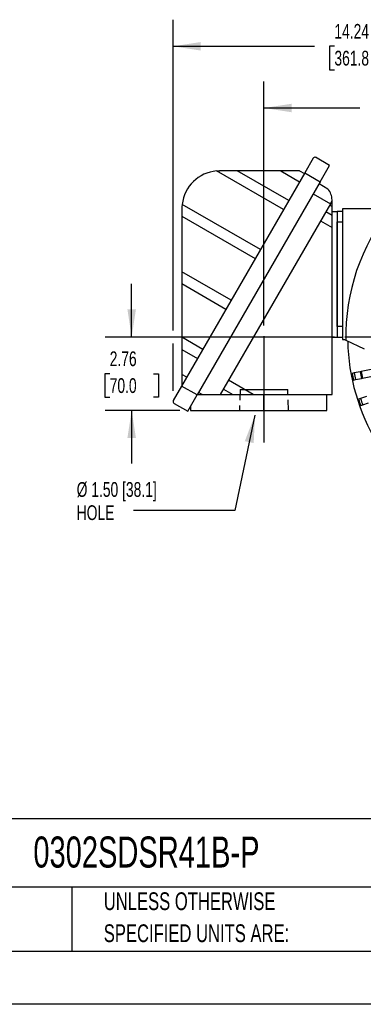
# Model space of a CAD drawing. Header units: inches. Extents: x 0 to 88, y 0 to 68.
# Tile 8 of 19: x 49.6 to 62.5, y 0 to 37. Entities that reach past the tile are written whole.
import ezdxf

# ---------------------------------------------------------------- set-up
doc = ezdxf.new("R2010")
doc.units = ezdxf.units.IN
doc.header["$LTSCALE"] = 8
doc.header["$MEASUREMENT"] = 0
doc.linetypes.add('CENTERX2', pattern=[0.8, 0.5, -0.1, 0.1, -0.1])
doc.linetypes.add('HIDDEN', pattern=[0.075, 0.05, -0.025])
doc.layers.add('CENTER', color=40, linetype='CENTERX2')
doc.layers.add('HIDDEN', color=102, linetype='HIDDEN')
doc.layers.add('DIMENSIONS', color=140, linetype='Continuous', lineweight=25)
doc.layers.add('TEXT', color=140, linetype='Continuous', lineweight=25)
doc.styles.add('SLDTEXTSTYLE0', font='TXT', dxfattribs={"width": 0.7})
doc.dimstyles.new('SLDDIMSTYLE2', dxfattribs={"dimtxt": 0.555556, "dimasz": 1.04, "dimexe": 0, "dimexo": 0.0625, "dimgap": 0.138889, "dimtad": 0, "dimtih": 1, "dimtoh": 1, "dimrnd": 1e-09, "dimzin": 12, "dimdsep": 46, "dimtxsty": 'SLDTEXTSTYLE0', "dimsah": 1, "dimcen": 0.09, "dimadec": 0, "dimazin": 3, "dimtfac": 1, "dimtofl": 0, "dimtmove": 0, "dimatfit": 3, "dimfxl": 0, "dimfrac": 2, "dimtolj": 1, "dimtzin": 12, "dimarcsym": 0})
doc.dimstyles.new('SLDDIMSTYLE3', dxfattribs={"dimtxt": 0.555556, "dimasz": 1.04, "dimexe": 0, "dimexo": 0.0625, "dimgap": 0.138889, "dimtad": 0, "dimtih": 1, "dimtoh": 1, "dimrnd": 1e-09, "dimzin": 12, "dimdsep": 46, "dimtxsty": 'SLDTEXTSTYLE0', "dimsah": 1, "dimcen": 0.09, "dimadec": 0, "dimazin": 3, "dimtfac": 1, "dimtmove": 0, "dimatfit": 0, "dimfxl": 0, "dimfrac": 2, "dimtolj": 1, "dimtzin": 12, "dimarcsym": 0})
doc.dimstyles.new('SLDDIMSTYLE4', dxfattribs={"dimtxt": 0.18, "dimasz": 1.04, "dimexe": 0, "dimexo": 0.0625, "dimgap": 0, "dimtad": 0, "dimtih": 1, "dimtoh": 1, "dimdec": 0, "dimrnd": 1e-09, "dimzin": 0, "dimdsep": 46, "dimtxsty": 'Standard', "dimsah": 1, "dimcen": 0.09, "dimadec": 0, "dimazin": 0, "dimtfac": 1.04, "dimtdec": 0, "dimtofl": 0, "dimtmove": 0, "dimatfit": 3, "dimfxl": 0, "dimfrac": 2, "dimtolj": 1, "dimtzin": 0, "dimarcsym": 0})

# ---------------------------------------------------------------- blocks, each defined once
blk = doc.blocks.new('SW_NOTE_0_2')
at = {"layer": 'TEXT', "color": 0, "linetype": 'CENTERX2', "lineweight": 18, "char_height": 0.66667, "attachment_point": 1, "style": 'SLDTEXTSTYLE0'}
for s, insert in [('UNLESS OTHERWISE', (0, 0.859)), ('SPECIFIED UNITS ARE:', (0, -0.344))]:
    blk.add_mtext(s, dxfattribs=dict(at, insert=insert))
blk = doc.blocks.new('_D_13')
at = {"layer": 'DIMENSIONS'}
for p, q in [((53.838, 25.082), (53.838, 27.082)), ((61.455, 25.082), (52.838, 25.082)), ((53.013, 23.703), (52.826, 23.703)), ((52.826, 23.703), (52.826, 22.819)), ((54.664, 23.703), (54.85, 23.703)), ((54.85, 23.703), (54.85, 22.819)), ((52.826, 22.819), (53.013, 22.819)), ((54.85, 22.819), (54.664, 22.819)), ((55.653, 22.326), (52.838, 22.326)), ((53.838, 22.326), (53.838, 20.326))]:
    blk.add_line(p, q, dxfattribs=at)
for points in [[(53.838, 25.082), (53.998, 26.122), (53.678, 26.122)], [(53.838, 22.326), (53.678, 21.286), (53.998, 21.286)]]:
    blk.add_solid(points, dxfattribs=at)
at = {"layer": 'DIMENSIONS', "char_height": 0.5556, "attachment_point": 1, "style": 'SLDTEXTSTYLE0'}
for s, insert in [('2.76', (53.013, 24.543)), ('70.0', (53.013, 23.535))]:
    blk.add_mtext(s, dxfattribs=dict(at, insert=insert))
blk = doc.blocks.new('_D_22')
at = {"layer": 'DIMENSIONS'}
for p, q in [((58.809, 25.513), (58.809, 34.691)), ((69.636, 33.263), (69.636, 34.691)), ((58.809, 33.691), (62.413, 33.691)), ((63.166, 33.689), (62.979, 33.689)), ((62.979, 33.689), (62.979, 32.806)), ((65.279, 33.689), (65.466, 33.689)), ((65.466, 33.689), (65.466, 32.806)), ((69.636, 33.691), (66.032, 33.691)), ((62.979, 32.806), (63.166, 32.806)), ((65.466, 32.806), (65.279, 32.806))]:
    blk.add_line(p, q, dxfattribs=at)
for points in [[(58.809, 33.691), (59.849, 33.531), (59.849, 33.851)], [(69.636, 33.691), (68.596, 33.851), (68.596, 33.531)]]:
    blk.add_solid(points, dxfattribs=at)
at = {"layer": 'DIMENSIONS', "char_height": 0.5556, "attachment_point": 1, "style": 'SLDTEXTSTYLE0'}
for s, insert in [('10.83', (63.166, 34.53)), ('275.0', (63.166, 33.522))]:
    blk.add_mtext(s, dxfattribs=dict(at, insert=insert))
blk = doc.blocks.new('_D_23')
at = {"layer": 'DIMENSIONS'}
for p, q in [((55.393, 25.322), (55.393, 37.01)), ((69.636, 33.263), (69.636, 37.01)), ((55.393, 36.01), (60.705, 36.01)), ((61.457, 36.009), (61.271, 36.009)), ((61.271, 36.009), (61.271, 35.125)), ((63.571, 36.009), (63.758, 36.009)), ((63.758, 36.009), (63.758, 35.125)), ((69.636, 36.01), (64.324, 36.01)), ((61.271, 35.125), (61.457, 35.125)), ((63.758, 35.125), (63.571, 35.125)), ((55.393, 23.057), (55.393, 24.842))]:
    blk.add_line(p, q, dxfattribs=at)
for points in [[(55.393, 36.01), (56.433, 35.85), (56.433, 36.17)], [(69.636, 36.01), (68.596, 36.17), (68.596, 35.85)]]:
    blk.add_solid(points, dxfattribs=at)
at = {"layer": 'DIMENSIONS', "char_height": 0.5556, "attachment_point": 1, "style": 'SLDTEXTSTYLE0'}
for s, insert in [('14.24', (61.457, 36.85)), ('361.8', (61.457, 35.842))]:
    blk.add_mtext(s, dxfattribs=dict(at, insert=insert))
blk = doc.blocks.new('SW_NOTE_0_8')
at = {"layer": 'TEXT', "color": 0, "linetype": 'CENTERX2', "lineweight": 18, "attachment_point": 1, "style": 'SLDTEXTSTYLE0'}
for s, insert, char_height in [('Ø 1.50 [38.1]', (-2.132, 1.072), 0.55556), ('HOLE', (-2.132, 0.201), 0.5556)]:
    blk.add_mtext(s, dxfattribs=dict(at, insert=insert, char_height=char_height))
blk = doc.blocks.new('SW_CENTERMARKSYMBOL_1')
at = {"layer": 'CENTER', "color": 0}
for p, q in [((0, 0.2), (0, 7.781)), ((-0.2, 0), (-7.781, 0)), ((0, 0), (-0.1, 0)), ((0, 0), (0, 0.1)), ((0, 0), (0, -0.1)), ((0, 0), (0.1, 0)), ((0.2, 0), (7.781, 0)), ((0, -0.2), (0, -7.781))]:
    blk.add_line(p, q, dxfattribs=at)

msp = doc.modelspace()

# ---------------------------------------------------------------- linework, layer by layer
for p, q in [((61.2767, 31.5309), (60.7472, 31.8366)), ((60.6591, 31.7998), (60.3427, 31.2518)), ((60.9223, 30.9172), (61.2767, 31.5309)), ((60.3427, 31.2518), (55.7167, 23.2394)), ((57.0295, 31.3242), (57.1442, 31.3289)), ((59.5458, 29.8715), (57.0295, 31.3242)), ((57.8085, 31.3289), (57.1442, 31.3289)), ((59.7425, 30.2123), (57.8085, 31.3289)), ((59.4376, 31.3289), (57.8085, 31.3289)), ((59.4376, 31.3289), (60.1498, 30.9177)), ((60.1463, 31.3289), (59.4376, 31.3289)), ((60.1463, 31.3289), (60.327, 31.2246)), ((60.3427, 31.2518), (60.9223, 30.9172)), ((60.9223, 30.9172), (56.2963, 22.9047)), ((61.2151, 30.6458), (60.878, 30.8405)), ((60.6615, 30.4654), (61.3093, 30.0914)), ((58.679, 28.3702), (55.7357, 30.0696)), ((61.3093, 30.0914), (57.1669, 22.9165)), ((61.2798, 30.0403), (61.3681, 29.9893)), ((61.3093, 30.0914), (61.3681, 30.1932)), ((61.3681, 30.1932), (61.3681, 30.2344)), ((61.3681, 29.9893), (61.3681, 30.1932)), ((61.3681, 29.6462), (61.3681, 29.9893)), ((55.7269, 29.9116), (55.7269, 29.6203)), ((55.7269, 29.6203), (58.4823, 28.0294)), ((55.7269, 29.6203), (55.7269, 27.53)), ((61.3681, 29.6462), (61.1312, 29.7829)), ((61.3681, 29.8063), (61.5649, 29.8063)), ((61.3681, 29.2007), (61.3681, 29.6462)), ((61.7618, 29.8063), (61.5649, 29.8063)), ((61.5649, 29.8063), (61.5649, 25.0819)), ((61.7618, 29.9047), (61.7618, 24.9834)), ((63.5617, 29.9047), (61.7618, 29.9047)), ((60.9383, 29.4488), (61.3681, 29.2007)), ((61.5649, 25.4756), (61.5649, 29.4126)), ((61.5649, 29.4126), (61.7618, 29.4126)), ((61.3681, 22.9165), (61.3681, 29.2007)), ((55.7269, 27.53), (55.7269, 27.0756)), ((57.5772, 26.4618), (55.7269, 27.53)), ((57.3804, 26.121), (55.7269, 27.0756)), ((55.7269, 27.0756), (55.7269, 25.074)), ((61.7618, 25.4756), (61.5649, 25.4756)), ((56.5137, 24.6197), (55.7269, 25.074)), ((55.7269, 25.074), (55.7269, 24.6196)), ((61.3681, 25.0819), (61.5649, 25.0819)), ((61.5649, 25.0819), (61.7618, 25.0819)), ((61.7618, 24.9834), (61.8405, 24.9834)), ((61.8405, 24.9834), (61.8808, 24.9647)), ((61.8808, 24.9647), (62.5703, 24.6431)), ((55.7269, 24.6196), (56.3169, 24.2789)), ((55.7269, 24.6196), (55.7269, 23.679)), ((62.1981, 23.7329), (62.1208, 23.7175)), ((62.4298, 23.779), (62.1981, 23.7329)), ((62.4616, 23.7853), (62.4298, 23.779)), ((63.3953, 23.971), (62.4616, 23.7853)), ((62.5116, 23.5343), (63.4452, 23.72)), ((55.9096, 23.5735), (55.7269, 23.679)), ((55.7269, 23.679), (55.7269, 23.2699)), ((58.4095, 22.9165), (57.4775, 23.4546)), ((62.1708, 23.4665), (62.248, 23.4819)), ((62.248, 23.4819), (62.4797, 23.528)), ((62.4797, 23.528), (62.5116, 23.5343)), ((55.7167, 23.2394), (55.4032, 22.6963)), ((56.2963, 22.9047), (55.7167, 23.2394)), ((55.7325, 23.2667), (55.7269, 23.2699)), ((56.4925, 22.9165), (56.3505, 22.9985)), ((57.2847, 23.1205), (57.638, 22.9165)), ((55.432, 22.5887), (55.9434, 22.2934)), ((55.9434, 22.2934), (56.2963, 22.9047)), ((56.3031, 22.9165), (56.4925, 22.9165)), ((56.4925, 22.9165), (57.1669, 22.9165)), ((57.1669, 22.9165), (57.638, 22.9165)), ((57.638, 22.9165), (58.4095, 22.9165)), ((58.4095, 22.9165), (61.3681, 22.9165)), ((58.809, 22.326), (58.809, 22.9165)), ((61.1712, 22.326), (61.1712, 22.9165)), ((62.4378, 22.7736), (62.3632, 22.7483)), ((62.6615, 22.8495), (62.4378, 22.7736)), ((62.52, 22.5313), (62.7438, 22.6072)), ((56.0531, 22.4834), (56.0531, 22.326)), ((56.0531, 22.326), (58.809, 22.326)), ((58.809, 22.326), (61.1712, 22.326)), ((62.4455, 22.506), (62.52, 22.5313))]:
    msp.add_line(p, q)
at = {"color": 7, "linetype": 'Continuous'}
msp.add_line((88.0008, 0.0008), (0.0008, 0.0008), dxfattribs=at)
at = {"flags": 128}
msp.add_lwpolyline([(55.7357, 30.0696), (55.7291, 29.9908), (55.7269, 29.9116)], dxfattribs=at)
for centre, radius, start, end in [((60.7272, 31.7604), 0.0787, 75.30235, 150), ((57.1442, 29.9116), 1.4173, 94.64083, 173.59898), ((60.7381, 30.2344), 0.6299, 0, 40.78002), ((69.6358, 25.0819), 7.7559, 141.5503, 180.86581), ((69.6358, 25.0819), 7.6811, 181.15137, 211.17698), ((69.6358, 25.0819), 7.6378, 190.2901, 192.2099), ((69.6358, 25.0819), 7.5591, 190.2801, 192.2199), ((69.6358, 25.0819), 7.3228, 190.24881, 192.25119), ((69.6358, 25.0819), 7.2904, 190.24435, 192.25565), ((55.4713, 22.6569), 0.0787, 150, 240), ((69.6358, 25.0819), 7.6378, 197.7901, 199.7099), ((69.6358, 25.0819), 7.5591, 197.7801, 199.7199)]:
    msp.add_arc(centre, radius, start, end)
at = {"layer": 'CENTER'}
msp.add_line((58.809, 25.1134), (58.809, 20.326), dxfattribs=at)
at = {"layer": 'HIDDEN'}
for p, q in [((57.9117, 23.1134), (57.8871, 22.326)), ((59.7309, 22.326), (59.7063, 23.1134))]:
    msp.add_line(p, q, dxfattribs=at)
at = {"layer": 'HIDDEN', "linetype": 'CENTERX2'}
msp.add_line((57.9117, 23.1134), (59.7063, 23.1134), dxfattribs=at)
at = {"layer": 'TEXT'}
for p, q in [((86, 6.9689), (2, 6.9689)), ((86, 4.4), (2, 4.4)), ((51.5843, 4.4), (51.5843, 2)), ((2, 2), (86, 2))]:
    msp.add_line(p, q, dxfattribs=at)

# ---------------------------------------------------------------- block references
at = {"layer": 'CENTER'}
msp.add_blockref('SW_CENTERMARKSYMBOL_1', (69.6358, 25.0819), dxfattribs=at)
at = {"layer": 'TEXT', "linetype": 'CENTERX2', "lineweight": 18}
for name, p in [('SW_NOTE_0_8', (53.9044, 18.5576)), ('SW_NOTE_0_2', (52.7899, 3.3498))]:
    msp.add_blockref(name, p, dxfattribs=at)

# ---------------------------------------------------------------- texts
at = {"layer": 'TEXT', "linetype": 'CENTERX2', "lineweight": 18, "insert": (50.1442, 6.3081), "char_height": 1.166667, "attachment_point": 1, "style": 'SLDTEXTSTYLE0'}
msp.add_mtext('0302SDSR41B-P', dxfattribs=at)

# ---------------------------------------------------------------- dimensions: what is measured, and where the dimension line sits
at = {"layer": 'DIMENSIONS'}
for base, p2, picture, middle in [((55.3926, 36.0101), (55.3926, 22.6569), '_D_23', (62.5142, 36.0101)), ((58.809, 33.6906), (58.809, 25.1134), '_D_22', (64.2224, 33.6906))]:
    dim = msp.add_linear_dim(base=base, p1=(69.6358, 32.863), p2=p2, dimstyle='SLDDIMSTYLE2', dxfattribs=at)
    dim.commit()
    dim.dimension.update_dxf_attribs({"geometry": picture, "text_midpoint": middle, "dimtype": 160})
dim = msp.add_linear_dim(base=(53.8381, 25.0819), p1=(56.0531, 22.326), p2=(61.8547, 25.0819), angle=90, dimstyle='SLDDIMSTYLE3', dxfattribs=at)
dim.commit()
dim.dimension.update_dxf_attribs({"geometry": '_D_13', "text_midpoint": (53.8381, 23.7039), "dimtype": 160})

# ---------------------------------------------------------------- leaders
at = {"layer": 'TEXT', "linetype": 'CENTERX2', "lineweight": 18}
msp.add_leader([(58.4725, 22.1493), (57.7097, 18.5576), (53.9044, 18.5576)], dimstyle='SLDDIMSTYLE4', dxfattribs=at)

doc.saveas('drawing.dxf')
